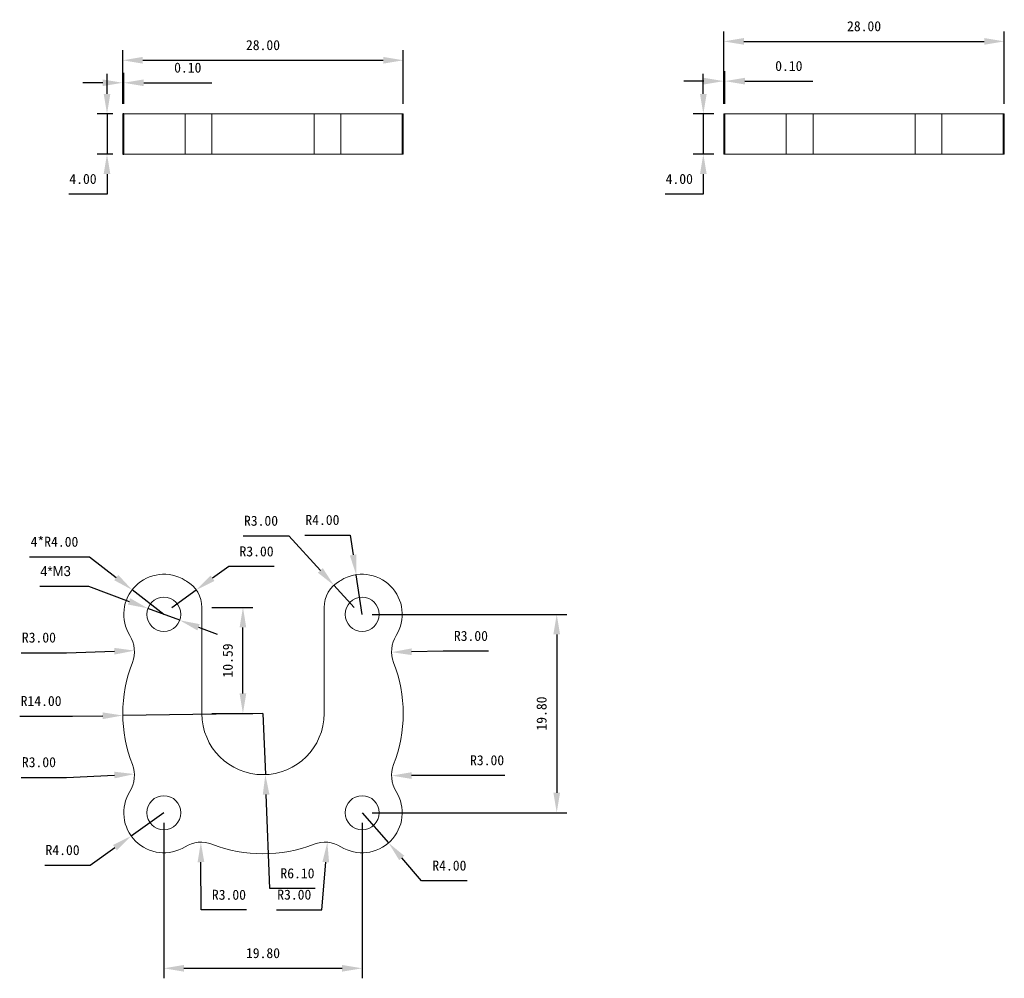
# Model space of a CAD drawing. Header units: millimetres. Extents: x -2.43 to 7.4, y -2.64 to 6.92.
import ezdxf

# ---------------------------------------------------------------- set-up
doc = ezdxf.new("R2010")
doc.units = ezdxf.units.MM
doc.header["$PDSIZE"] = -1
doc.styles.get("Standard").update_dxf_attribs({"font": 'simfang.ttf'})
doc.dimstyles.new('机械', dxfattribs={"dimtxt": 0.1, "dimasz": 0.2, "dimexe": 0.1, "dimexo": 0.1, "dimgap": 0.1, "dimtad": 1, "dimtoh": 1, "dimlfac": 10, "dimzin": 0, "dimdsep": 46, "dimtxsty": 'Standard', "dimcen": 2.5, "dimclrd": 4, "dimclre": 4, "dimclrt": 4, "dimazin": 0, "dimtfac": 1, "dimtmove": 0, "dimatfit": 3, "dimfxl": 0, "dimtzin": 0, "dimarcsym": 0})

# ---------------------------------------------------------------- blocks, each defined once
blk = doc.blocks.new('*D1')
at = {"color": 4, "lineweight": -2, "transparency": 16777216}
for p, q in [((-2.2279, 1.2707), (-1.743, 1.2707)), ((-1.743, 1.2707), (-1.3366, 1.1192)), ((-0.8307, 0.9306), (-1.1492, 1.0493)), ((-0.6433, 0.8607), (-0.4559, 0.7908))]:
    blk.add_line(p, q, dxfattribs=at)
at = {"color": 4, "transparency": 16777216}
for points in [[(-1.325, 1.1504), (-1.3483, 1.088), (-1.1492, 1.0493)], [(-0.6316, 0.8919), (-0.6549, 0.8295), (-0.8307, 0.9306)]]:
    blk.add_solid(points, dxfattribs=at)
at = {"layer": 'Defpoints', "color": 0, "transparency": 16777216}
for p in [(-1.1492, 1.0493), (-0.8307, 0.9306)]:
    blk.add_point(p, dxfattribs=at)
at = {"color": 4, "transparency": 16777216, "insert": (-2.0711, 1.4207), "char_height": 0.1, "attachment_point": 5}
blk.add_mtext('{\\fMS PGothic|b0|i0|c134|p34;4*M3}', dxfattribs=at)
blk = doc.blocks.new('*D2')
at = {"color": 4, "lineweight": -2, "transparency": 16777216}
for p, q in [((-2.3312, 1.5628), (-1.7318, 1.5628)), ((-1.7318, 1.5628), (-1.4648, 1.3567)), ((-0.9899, 0.9899), (-1.3065, 1.2344))]:
    blk.add_line(p, q, dxfattribs=at)
at = {"color": 4, "transparency": 16777216}
blk.add_solid([(-1.4445, 1.3831), (-1.4852, 1.3303), (-1.3065, 1.2344)], dxfattribs=at)
at = {"layer": 'Defpoints', "color": 0, "transparency": 16777216}
for p in [(-1.3065, 1.2344), (-0.9899, 0.9899)]:
    blk.add_point(p, dxfattribs=at)
at = {"color": 4, "transparency": 16777216, "insert": (-2.0815, 1.7137), "char_height": 0.1, "attachment_point": 5}
blk.add_mtext('4*R4.00', dxfattribs=at)
blk = doc.blocks.new('*D3')
at = {"color": 4, "lineweight": -2, "transparency": 16777216}
for p, q in [((-2.4138, 0.607), (-1.9601, 0.607)), ((-1.9601, 0.607), (-1.4835, 0.6218))]:
    blk.add_line(p, q, dxfattribs=at)
at = {"color": 4, "transparency": 16777216}
blk.add_solid([(-1.4845, 0.6552), (-1.4824, 0.5885), (-1.2836, 0.6281)], dxfattribs=at)
at = {"layer": 'Defpoints', "color": 0, "transparency": 16777216}
for p in [(-1.5834, 0.6187), (-1.2836, 0.6281)]:
    blk.add_point(p, dxfattribs=at)
at = {"color": 4, "transparency": 16777216, "insert": (-2.2369, 0.7578), "char_height": 0.1, "attachment_point": 5}
blk.add_mtext('R3.00', dxfattribs=at)
blk = doc.blocks.new('*D4')
at = {"color": 4, "lineweight": -2, "transparency": 16777216}
for p, q in [((0, 0), (0.0235, -0.6095)), ((0.0672, -1.7461), (0.0312, -0.8094)), ((0.5209, -1.7461), (0.0672, -1.7461))]:
    blk.add_line(p, q, dxfattribs=at)
at = {"color": 4, "transparency": 16777216}
blk.add_solid([(0.0645, -0.8081), (-0.0021, -0.8107), (0.0235, -0.6095)], dxfattribs=at)
at = {"layer": 'Defpoints', "color": 0, "transparency": 16777216}
for p in [(0, 0), (0.0235, -0.6095)]:
    blk.add_point(p, dxfattribs=at)
at = {"color": 4, "transparency": 16777216, "insert": (0.3441, -1.5953), "char_height": 0.1, "attachment_point": 5}
blk.add_mtext('R6.10', dxfattribs=at)
blk = doc.blocks.new('*D5')
at = {"color": 4, "lineweight": -2, "transparency": 16777216}
for p, q in [((0, 0), (-1.3999, -0.0195)), ((-2.4284, -0.0265), (-1.9015, -0.0265)), ((-1.9015, -0.0265), (-1.5998, -0.0223))]:
    blk.add_line(p, q, dxfattribs=at)
at = {"color": 4, "transparency": 16777216}
blk.add_solid([(-1.6003, 0.0111), (-1.5994, -0.0556), (-1.3999, -0.0195)], dxfattribs=at)
at = {"layer": 'Defpoints', "color": 0, "transparency": 16777216}
for p in [(0, 0), (-1.3999, -0.0195)]:
    blk.add_point(p, dxfattribs=at)
at = {"color": 4, "transparency": 16777216, "insert": (-2.215, 0.1244), "char_height": 0.1, "attachment_point": 5}
blk.add_mtext('R14.00', dxfattribs=at)
blk = doc.blocks.new('*D6')
at = {"color": 4, "lineweight": -2, "transparency": 16777216}
for p, q in [((-0.341, 1.4666), (-0.5036, 1.3501)), ((0.1127, 1.4666), (-0.341, 1.4666)), ((-0.91, 1.0589), (-0.6662, 1.2336))]:
    blk.add_line(p, q, dxfattribs=at)
at = {"color": 4, "transparency": 16777216}
blk.add_solid([(-0.523, 1.3772), (-0.4842, 1.323), (-0.6662, 1.2336)], dxfattribs=at)
at = {"layer": 'Defpoints', "color": 0, "transparency": 16777216}
for p in [(-0.6662, 1.2336), (-0.91, 1.0589)]:
    blk.add_point(p, dxfattribs=at)
at = {"color": 4, "transparency": 16777216, "insert": (-0.0642, 1.6175), "char_height": 0.1, "attachment_point": 5}
blk.add_mtext('R3.00', dxfattribs=at)
blk = doc.blocks.new('*D7')
at = {"color": 4, "lineweight": -2, "transparency": 16777216}
for p, q in [((-0.51, 1.0589), (-0.1002, 1.0589)), ((-0.2002, 0.2), (-0.2002, 0.8589)), ((-0.51, 0), (-0.1002, 0))]:
    blk.add_line(p, q, dxfattribs=at)
at = {"color": 4, "transparency": 16777216}
for points in [[(-0.2336, 0.8589), (-0.1669, 0.8589), (-0.2002, 1.0589)], [(-0.2336, 0.2), (-0.1669, 0.2), (-0.2002, 0)]]:
    blk.add_solid(points, dxfattribs=at)
at = {"layer": 'Defpoints', "color": 0, "transparency": 16777216}
for p in [(-0.61, 1.0589), (-0.2002, 1.0589), (-0.61, 0)]:
    blk.add_point(p, dxfattribs=at)
at = {"color": 4, "transparency": 16777216, "insert": (-0.3511, 0.5294), "char_height": 0.1, "attachment_point": 5, "rotation": 90}
blk.add_mtext('10.59', dxfattribs=at)
blk = doc.blocks.new('BW_E3D_Adapter_Lower右')
at = {"color": 7, "linetype": 'Continuous', "lineweight": 15}
for p, q in [((-1.4, -0.016), (-1.4, -0.416)), ((1.4, -0.016), (-1.4, -0.016)), ((-1.3899, -0.016), (-1.3899, -0.416)), ((-0.7778, -0.416), (-0.7778, -0.016)), ((-0.5095, -0.016), (-0.5095, -0.416)), ((0.5095, -0.416), (0.5095, -0.016)), ((0.7778, -0.016), (0.7778, -0.416)), ((1.3899, -0.416), (1.3899, -0.016)), ((1.4, -0.416), (1.4, -0.016)), ((-1.4, -0.416), (1.4, -0.416))]:
    blk.add_line(p, q, dxfattribs=at)
blk = doc.blocks.new('*D9')
at = {"color": 4, "lineweight": -2, "transparency": 16777216}
for p, q in [((-2.4135, -0.6371), (-1.9598, -0.6371)), ((-1.9598, -0.6371), (-1.4835, -0.6139))]:
    blk.add_line(p, q, dxfattribs=at)
at = {"color": 4, "transparency": 16777216}
blk.add_solid([(-1.4851, -0.5806), (-1.4819, -0.6471), (-1.2838, -0.6041)], dxfattribs=at)
at = {"layer": 'Defpoints', "color": 0, "transparency": 16777216}
for p in [(-1.5834, -0.6187), (-1.2838, -0.6041)]:
    blk.add_point(p, dxfattribs=at)
at = {"color": 4, "transparency": 16777216, "insert": (-2.2367, -0.4862), "char_height": 0.1, "attachment_point": 5}
blk.add_mtext('R3.00', dxfattribs=at)
blk = doc.blocks.new('*D10')
at = {"color": 4, "lineweight": -2, "transparency": 16777216}
for p, q in [((-0.6167, -1.9603), (-0.6193, -1.4834)), ((-0.163, -1.9603), (-0.6167, -1.9603))]:
    blk.add_line(p, q, dxfattribs=at)
at = {"color": 4, "transparency": 16777216}
blk.add_solid([(-0.5859, -1.4832), (-0.6526, -1.4836), (-0.6204, -1.2834)], dxfattribs=at)
at = {"layer": 'Defpoints', "color": 0, "transparency": 16777216}
for p in [(-0.6204, -1.2834), (-0.6187, -1.5834)]:
    blk.add_point(p, dxfattribs=at)
at = {"color": 4, "transparency": 16777216, "insert": (-0.3398, -1.8094), "char_height": 0.1, "attachment_point": 5}
blk.add_mtext('R3.00', dxfattribs=at)
blk = doc.blocks.new('*D11')
at = {"color": 4, "lineweight": -2, "transparency": 16777216}
for p, q in [((0.589, -1.9591), (0.6266, -1.4837)), ((0.1353, -1.9591), (0.589, -1.9591))]:
    blk.add_line(p, q, dxfattribs=at)
at = {"color": 4, "transparency": 16777216}
blk.add_solid([(0.5934, -1.4811), (0.6598, -1.4863), (0.6424, -1.2843)], dxfattribs=at)
at = {"layer": 'Defpoints', "color": 0, "transparency": 16777216}
for p in [(0.6424, -1.2843), (0.6187, -1.5834)]:
    blk.add_point(p, dxfattribs=at)
at = {"color": 4, "transparency": 16777216, "insert": (0.3122, -1.8082), "char_height": 0.1, "attachment_point": 5}
blk.add_mtext('R3.00', dxfattribs=at)
blk = doc.blocks.new('*D12')
at = {"color": 4, "lineweight": -2, "transparency": 16777216}
for p, q in [((1.9603, -0.6175), (1.4834, -0.619)), ((2.414, -0.6175), (1.9603, -0.6175))]:
    blk.add_line(p, q, dxfattribs=at)
at = {"color": 4, "transparency": 16777216}
blk.add_solid([(1.4833, -0.5857), (1.4835, -0.6524), (1.2834, -0.6197)], dxfattribs=at)
at = {"layer": 'Defpoints', "color": 0, "transparency": 16777216}
for p in [(1.2834, -0.6197), (1.5834, -0.6187)]:
    blk.add_point(p, dxfattribs=at)
at = {"color": 4, "transparency": 16777216, "insert": (2.2371, -0.4666), "char_height": 0.1, "attachment_point": 5}
blk.add_mtext('R3.00', dxfattribs=at)
blk = doc.blocks.new('*D13')
at = {"color": 4, "lineweight": -2, "transparency": 16777216}
for p, q in [((1.7988, 0.6233), (1.4834, 0.6166)), ((2.2525, 0.6233), (1.7988, 0.6233))]:
    blk.add_line(p, q, dxfattribs=at)
at = {"color": 4, "transparency": 16777216}
blk.add_solid([(1.4827, 0.6499), (1.4841, 0.5833), (1.2835, 0.6123)], dxfattribs=at)
at = {"layer": 'Defpoints', "color": 0, "transparency": 16777216}
for p in [(1.2835, 0.6123), (1.5834, 0.6187)]:
    blk.add_point(p, dxfattribs=at)
at = {"color": 4, "transparency": 16777216, "insert": (2.0756, 0.7742), "char_height": 0.1, "attachment_point": 5}
blk.add_mtext('R3.00', dxfattribs=at)
blk = doc.blocks.new('BW_E3D_Adapter_Lower前')
at = {"color": 7, "linetype": 'Continuous', "lineweight": 15}
for p, q in [((-1.3899, -0.016), (-1.3899, -0.416)), ((1.4, -0.016), (-1.3899, -0.016)), ((-0.7778, -0.416), (-0.7778, -0.016)), ((-0.5095, -0.016), (-0.5095, -0.416)), ((0.5095, -0.416), (0.5095, -0.016)), ((0.7778, -0.016), (0.7778, -0.416)), ((1.3899, -0.416), (1.3899, -0.016)), ((1.4, -0.416), (1.4, -0.016)), ((-1.3899, -0.416), (1.4, -0.416))]:
    blk.add_line(p, q, dxfattribs=at)
blk = doc.blocks.new('*D15')
at = {"color": 4, "lineweight": -2, "transparency": 16777216}
for p, q in [((1.0899, 0.9899), (3.0322, 0.9899)), ((2.9322, 0.7899), (2.9322, -0.7899)), ((1.0899, -0.9899), (3.0322, -0.9899))]:
    blk.add_line(p, q, dxfattribs=at)
at = {"color": 4, "transparency": 16777216}
for points in [[(2.8988, 0.7899), (2.9655, 0.7899), (2.9322, 0.9899)], [(2.8988, -0.7899), (2.9655, -0.7899), (2.9322, -0.9899)]]:
    blk.add_solid(points, dxfattribs=at)
at = {"layer": 'Defpoints', "color": 0, "transparency": 16777216}
for p in [(0.9899, 0.9899), (0.9899, -0.9899), (2.9322, -0.9899)]:
    blk.add_point(p, dxfattribs=at)
at = {"color": 4, "transparency": 16777216, "insert": (2.7813, 0), "char_height": 0.1, "attachment_point": 5, "rotation": 90}
blk.add_mtext('19.80', dxfattribs=at)
blk = doc.blocks.new('*D16')
at = {"color": 4, "lineweight": -2, "transparency": 16777216}
for p, q in [((-0.9899, -1.0899), (-0.9899, -2.6424)), ((0.9899, -1.0899), (0.9899, -2.6424)), ((-0.7899, -2.5424), (0.7899, -2.5424))]:
    blk.add_line(p, q, dxfattribs=at)
at = {"color": 4, "transparency": 16777216}
for points in [[(-0.7899, -2.5091), (-0.7899, -2.5758), (-0.9899, -2.5424)], [(0.7899, -2.5091), (0.7899, -2.5758), (0.9899, -2.5424)]]:
    blk.add_solid(points, dxfattribs=at)
at = {"layer": 'Defpoints', "color": 0, "transparency": 16777216}
for p in [(-0.9899, -0.9899), (0.9899, -0.9899), (0.9899, -2.5424)]:
    blk.add_point(p, dxfattribs=at)
at = {"color": 4, "transparency": 16777216, "insert": (0, -2.3916), "char_height": 0.1, "attachment_point": 5}
blk.add_mtext('19.80', dxfattribs=at)
blk = doc.blocks.new('*D17')
at = {"color": 4, "lineweight": -2, "transparency": 16777216}
for p, q in [((4.6, 6.084), (4.6, 6.8081)), ((7.4, 6.084), (7.4, 6.8081)), ((4.8, 6.7081), (7.2, 6.7081))]:
    blk.add_line(p, q, dxfattribs=at)
at = {"color": 4, "transparency": 16777216}
for points in [[(4.8, 6.7414), (4.8, 6.6748), (4.6, 6.7081)], [(7.2, 6.7414), (7.2, 6.6748), (7.4, 6.7081)]]:
    blk.add_solid(points, dxfattribs=at)
at = {"layer": 'Defpoints', "color": 0, "transparency": 16777216}
for p in [(7.4, 6.7081), (4.6, 5.984), (7.4, 5.984)]:
    blk.add_point(p, dxfattribs=at)
at = {"color": 4, "transparency": 16777216, "insert": (6, 6.8589), "char_height": 0.1, "attachment_point": 5}
blk.add_mtext('28.00', dxfattribs=at)
blk = doc.blocks.new('*D18')
at = {"color": 4, "lineweight": -2, "transparency": 16777216}
for p, q in [((4.6, 6.084), (4.6, 6.4112)), ((4.6101, 6.084), (4.6101, 6.4112)), ((4.4, 6.3112), (4.2, 6.3112)), ((4.6, 6.3112), (4.6101, 6.3112)), ((4.8101, 6.3112), (5.4883, 6.3112))]:
    blk.add_line(p, q, dxfattribs=at)
at = {"color": 4, "transparency": 16777216}
for points in [[(4.4, 6.3446), (4.4, 6.2779), (4.6, 6.3112)], [(4.8101, 6.3446), (4.8101, 6.2779), (4.6101, 6.3112)]]:
    blk.add_solid(points, dxfattribs=at)
at = {"layer": 'Defpoints', "color": 0, "transparency": 16777216}
for p in [(4.6101, 6.3112), (4.6, 5.984), (4.6101, 5.984)]:
    blk.add_point(p, dxfattribs=at)
at = {"color": 4, "transparency": 16777216, "insert": (5.2492, 6.4621), "char_height": 0.1, "attachment_point": 5}
blk.add_mtext('0.10', dxfattribs=at)
blk = doc.blocks.new('*D19')
at = {"color": 4, "lineweight": -2, "transparency": 16777216}
for p, q in [((4.3955, 6.184), (4.3955, 6.384)), ((4.5, 5.984), (4.2955, 5.984)), ((4.3955, 5.984), (4.3955, 5.584)), ((4.5, 5.584), (4.2955, 5.584)), ((4.3955, 5.384), (4.3955, 5.184)), ((4.3955, 5.184), (4.0155, 5.184))]:
    blk.add_line(p, q, dxfattribs=at)
at = {"color": 4, "transparency": 16777216}
for points in [[(4.3621, 6.184), (4.4288, 6.184), (4.3955, 5.984)], [(4.3621, 5.384), (4.4288, 5.384), (4.3955, 5.584)]]:
    blk.add_solid(points, dxfattribs=at)
at = {"layer": 'Defpoints', "color": 0, "transparency": 16777216}
for p in [(4.6, 5.984), (4.3955, 5.584), (4.6, 5.584)]:
    blk.add_point(p, dxfattribs=at)
at = {"color": 4, "transparency": 16777216, "insert": (4.1555, 5.3349), "char_height": 0.1, "attachment_point": 5}
blk.add_mtext('4.00', dxfattribs=at)
blk = doc.blocks.new('*D20')
at = {"color": 4, "lineweight": -2, "transparency": 16777216}
for p, q in [((-1.3999, 6.084), (-1.3999, 6.6196)), ((1.4, 6.084), (1.4, 6.6196)), ((-1.1999, 6.5196), (1.2, 6.5196))]:
    blk.add_line(p, q, dxfattribs=at)
at = {"color": 4, "transparency": 16777216}
for points in [[(-1.1999, 6.553), (-1.1999, 6.4863), (-1.3999, 6.5196)], [(1.2, 6.553), (1.2, 6.4863), (1.4, 6.5196)]]:
    blk.add_solid(points, dxfattribs=at)
at = {"layer": 'Defpoints', "color": 0, "transparency": 16777216}
for p in [(1.4, 6.5196), (-1.3999, 5.984), (1.4, 5.984)]:
    blk.add_point(p, dxfattribs=at)
at = {"color": 4, "transparency": 16777216, "insert": (0, 6.6705), "char_height": 0.1, "attachment_point": 5}
blk.add_mtext('28.00', dxfattribs=at)
blk = doc.blocks.new('*D21')
at = {"color": 4, "lineweight": -2, "transparency": 16777216}
for p, q in [((-1.3999, 6.084), (-1.3999, 6.3949)), ((-1.3899, 6.084), (-1.3899, 6.3949)), ((-1.5999, 6.2949), (-1.7999, 6.2949)), ((-1.3999, 6.2949), (-1.3899, 6.2949)), ((-1.1899, 6.2949), (-0.5117, 6.2949))]:
    blk.add_line(p, q, dxfattribs=at)
at = {"color": 4, "transparency": 16777216}
for points in [[(-1.5999, 6.3283), (-1.5999, 6.2616), (-1.3999, 6.2949)], [(-1.1899, 6.3283), (-1.1899, 6.2616), (-1.3899, 6.2949)]]:
    blk.add_solid(points, dxfattribs=at)
at = {"layer": 'Defpoints', "color": 0, "transparency": 16777216}
for p in [(-1.3899, 6.2949), (-1.3999, 5.984), (-1.3899, 5.984)]:
    blk.add_point(p, dxfattribs=at)
at = {"color": 4, "transparency": 16777216, "insert": (-0.7508, 6.4458), "char_height": 0.1, "attachment_point": 5}
blk.add_mtext('0.10', dxfattribs=at)
blk = doc.blocks.new('*D22')
at = {"color": 4, "lineweight": -2, "transparency": 16777216}
for p, q in [((-1.5569, 6.184), (-1.5569, 6.384)), ((-1.4999, 5.984), (-1.6569, 5.984)), ((-1.5569, 5.984), (-1.5569, 5.584)), ((-1.4999, 5.584), (-1.6569, 5.584)), ((-1.5569, 5.384), (-1.5569, 5.184)), ((-1.5569, 5.184), (-1.9369, 5.184))]:
    blk.add_line(p, q, dxfattribs=at)
at = {"color": 4, "transparency": 16777216}
for points in [[(-1.5903, 6.184), (-1.5236, 6.184), (-1.5569, 5.984)], [(-1.5903, 5.384), (-1.5236, 5.384), (-1.5569, 5.584)]]:
    blk.add_solid(points, dxfattribs=at)
at = {"layer": 'Defpoints', "color": 0, "transparency": 16777216}
for p in [(-1.3999, 5.984), (-1.5569, 5.584), (-1.3999, 5.584)]:
    blk.add_point(p, dxfattribs=at)
at = {"color": 4, "transparency": 16777216, "insert": (-1.7969, 5.3349), "char_height": 0.1, "attachment_point": 5}
blk.add_mtext('4.00', dxfattribs=at)
blk = doc.blocks.new('*D23')
at = {"color": 4, "lineweight": -2, "transparency": 16777216}
for p, q in [((0.4163, 1.7809), (0.87, 1.7809)), ((0.87, 1.7809), (0.9, 1.5832)), ((0.9899, 0.9899), (0.93, 1.3854))]:
    blk.add_line(p, q, dxfattribs=at)
at = {"color": 4, "transparency": 16777216}
blk.add_solid([(0.9329, 1.5882), (0.867, 1.5782), (0.93, 1.3854)], dxfattribs=at)
at = {"layer": 'Defpoints', "color": 0, "transparency": 16777216}
for p in [(0.93, 1.3854), (0.9899, 0.9899)]:
    blk.add_point(p, dxfattribs=at)
at = {"color": 4, "transparency": 16777216, "insert": (0.5931, 1.9318), "char_height": 0.1, "attachment_point": 5}
blk.add_mtext('R4.00', dxfattribs=at)
blk = doc.blocks.new('*D24')
at = {"color": 4, "lineweight": -2, "transparency": 16777216}
for p, q in [((-0.1966, 1.7724), (0.2571, 1.7724)), ((0.2571, 1.7724), (0.5725, 1.4278)), ((0.91, 1.0589), (0.7075, 1.2802))]:
    blk.add_line(p, q, dxfattribs=at)
at = {"color": 4, "transparency": 16777216}
blk.add_solid([(0.5971, 1.4503), (0.5479, 1.4053), (0.7075, 1.2802)], dxfattribs=at)
at = {"layer": 'Defpoints', "color": 0, "transparency": 16777216}
for p in [(0.7075, 1.2802), (0.91, 1.0589)]:
    blk.add_point(p, dxfattribs=at)
at = {"color": 4, "transparency": 16777216, "insert": (-0.0197, 1.9233), "char_height": 0.1, "attachment_point": 5}
blk.add_mtext('R3.00', dxfattribs=at)
blk = doc.blocks.new('*D25')
at = {"color": 4, "lineweight": -2, "transparency": 16777216}
for p, q in [((0.9899, -0.9899), (1.2533, -1.291)), ((1.5836, -1.6687), (1.385, -1.4416)), ((2.0373, -1.6687), (1.5836, -1.6687))]:
    blk.add_line(p, q, dxfattribs=at)
at = {"color": 4, "transparency": 16777216}
blk.add_solid([(1.4101, -1.4196), (1.3599, -1.4635), (1.2533, -1.291)], dxfattribs=at)
at = {"layer": 'Defpoints', "color": 0, "transparency": 16777216}
for p in [(0.9899, -0.9899), (1.2533, -1.291)]:
    blk.add_point(p, dxfattribs=at)
at = {"color": 4, "transparency": 16777216, "insert": (1.8605, -1.5178), "char_height": 0.1, "attachment_point": 5}
blk.add_mtext('R4.00', dxfattribs=at)
blk = doc.blocks.new('*D26')
at = {"color": 4, "lineweight": -2, "transparency": 16777216}
for p, q in [((-0.9899, -0.9899), (-1.3155, -1.2224)), ((-1.7238, -1.514), (-1.4782, -1.3386)), ((-2.1775, -1.514), (-1.7238, -1.514))]:
    blk.add_line(p, q, dxfattribs=at)
at = {"color": 4, "transparency": 16777216}
blk.add_solid([(-1.4976, -1.3115), (-1.4589, -1.3658), (-1.3155, -1.2224)], dxfattribs=at)
at = {"layer": 'Defpoints', "color": 0, "transparency": 16777216}
for p in [(-0.9899, -0.9899), (-1.3155, -1.2224)]:
    blk.add_point(p, dxfattribs=at)
at = {"color": 4, "transparency": 16777216, "insert": (-2.0006, -1.3631), "char_height": 0.1, "attachment_point": 5}
blk.add_mtext('R4.00', dxfattribs=at)

msp = doc.modelspace()

# ---------------------------------------------------------------- linework, layer by layer
for p, q in [((-1.3899, 5.984), (-1.3999, 5.984)), ((-1.3999, 5.984), (-1.3999, 5.584)), ((-1.3999, 5.584), (-1.3899, 5.584))]:
    msp.add_line(p, q)
at = {"color": 7, "linetype": 'Continuous', "lineweight": 15}
for p, q in [((-0.61, 1.0589), (-0.61, 0)), ((0.61, 0), (0.61, 1.0589))]:
    msp.add_line(p, q, dxfattribs=at)
for centre in [(-0.9899, 0.9899), (0.9899, 0.9899), (-0.9899, -0.9899), (0.9899, -0.9899)]:
    msp.add_circle(centre, 0.17, dxfattribs=at)
for centre, radius, start, end in [((-0.9899, 0.9899), 0.4, 57.97288, 212.02712), ((0.9899, 0.9899), 0.4, 327.97288, 122.02712), ((-0.6187, 1.5834), 0.3, 237.97288, 240.9575), ((-0.91, 1.0589), 0.3, 0, 60.9575), ((0.91, 1.0589), 0.3, 119.0425, 180), ((0.6187, 1.5834), 0.3, 299.0425, 302.02712), ((-1.5834, 0.6187), 0.3, 338.65666, 32.02712), ((1.5834, 0.6187), 0.3, 147.97288, 201.34334), ((0, 0), 1.4, 158.65666, 201.34334), ((0, 0), 1.4, 338.65666, 21.34334), ((0, 0), 0.61, 180, 0), ((-1.5834, -0.6187), 0.3, 327.97288, 21.34334), ((1.5834, -0.6187), 0.3, 158.65666, 212.02712), ((-0.9899, -0.9899), 0.4, 147.97288, 302.02712), ((0.9899, -0.9899), 0.4, 237.97288, 32.02712), ((-0.6187, -1.5834), 0.3, 68.65666, 122.02712), ((0, 0), 1.4, 248.65666, 291.34334), ((0.6187, -1.5834), 0.3, 57.97288, 111.34334)]:
    msp.add_arc(centre, radius, start, end, dxfattribs=at)

# ---------------------------------------------------------------- block references
for name, p in [('BW_E3D_Adapter_Lower前', (0, 6)), ('BW_E3D_Adapter_Lower右', (6, 6))]:
    msp.add_blockref(name, p)

# ---------------------------------------------------------------- dimensions: what is measured, and where the dimension line sits
for base, p1, p2, picture, middle in [((7.4, 6.7081), (4.6, 5.984), (7.4, 5.984), '*D17', (6, 6.8589)), ((1.4, 6.5196), (-1.3999, 5.984), (1.4, 5.984), '*D20', (0, 6.6705)), ((-1.3899, 6.2949), (-1.3999, 5.984), (-1.3899, 5.984), '*D21', (-0.7508, 6.4458)), ((4.6101, 6.3112), (4.6, 5.984), (4.6101, 5.984), '*D18', (5.2492, 6.4621)), ((0.9899, -2.5424), (-0.9899, -0.9899), (0.9899, -0.9899), '*D16', (0, -2.3916))]:
    dim = msp.add_linear_dim(base=base, p1=p1, p2=p2, dimstyle='机械')
    dim.commit()
    dim.dimension.update_dxf_attribs({"geometry": picture, "text_midpoint": middle})
for base, p1, p2, picture, middle in [((-1.5569, 5.584), (-1.3999, 5.984), (-1.3999, 5.584), '*D22', (-1.7969, 5.3349)), ((4.3955, 5.584), (4.6, 5.984), (4.6, 5.584), '*D19', (4.1555, 5.3349)), ((-0.2002, 1.0589), (-0.61, 0), (-0.61, 1.0589), '*D7', (-0.3511, 0.5294))]:
    dim = msp.add_linear_dim(base=base, p1=p1, p2=p2, angle=90, dimstyle='机械')
    dim.commit()
    dim.dimension.update_dxf_attribs({"geometry": picture, "text_midpoint": middle})
for center, mpoint, picture, middle in [((0.91, 1.0589), (0.7075, 1.2802), '*D24', (-0.0197, 1.7724)), ((-1.5834, 0.6187), (-1.2836, 0.6281), '*D3', (-1.9601, 0.607)), ((1.5834, 0.6187), (1.2835, 0.6123), '*D13', (1.7988, 0.6233)), ((0, 0), (0.0235, -0.6095), '*D4', (0.3441, -1.7461)), ((-1.5834, -0.6187), (-1.2838, -0.6041), '*D9', (-1.9598, -0.6371)), ((1.5834, -0.6187), (1.2834, -0.6197), '*D12', (1.9603, -0.6175)), ((-0.6187, -1.5834), (-0.6204, -1.2834), '*D10', (-0.3398, -1.9603)), ((0.6187, -1.5834), (0.6424, -1.2843), '*D11', (0.3122, -1.9591))]:
    dim = msp.add_radius_dim(center=center, mpoint=mpoint, dimstyle='机械')
    dim.commit()
    dim.dimension.update_dxf_attribs({"geometry": picture, "text_midpoint": middle, "dimtype": 164})
for center, mpoint, picture, middle in [((0.9899, 0.9899), (0.93, 1.3854), '*D23', (0.5931, 1.7809)), ((-0.91, 1.0589), (-0.6662, 1.2336), '*D6', (-0.0642, 1.6175)), ((0, 0), (-1.3999, -0.0195), '*D5', (-2.215, 0.1244)), ((-0.9899, -0.9899), (-1.3155, -1.2224), '*D26', (-2.0006, -1.514)), ((0.9899, -0.9899), (1.2533, -1.291), '*D25', (1.8605, -1.6687))]:
    dim = msp.add_radius_dim(center=center, mpoint=mpoint, dimstyle='机械')
    dim.commit()
    dim.dimension.update_dxf_attribs({"geometry": picture, "text_midpoint": middle})
dim = msp.add_radius_dim(center=(-0.9899, 0.9899), mpoint=(-1.3065, 1.2344), text='4*<>', dimstyle='机械')
dim.commit()
dim.dimension.update_dxf_attribs({"geometry": '*D2', "text_midpoint": (-2.0815, 1.5628), "dimtype": 164})
dim = msp.add_diameter_dim_2p(p1=(-0.8307, 0.9306), p2=(-1.1492, 1.0493), text='{\\fMS PGothic|b0|i0|c134|p34;4*M3}', dimstyle='机械')
dim.commit()
dim.dimension.update_dxf_attribs({"geometry": '*D1', "text_midpoint": (-2.0711, 1.2707), "dimtype": 163})
dim = msp.add_aligned_dim(p1=(0.9899, 0.9899), p2=(0.9899, -0.9899), distance=1.9422, dimstyle='机械')
dim.commit()
dim.dimension.update_dxf_attribs({"geometry": '*D15', "text_midpoint": (2.7813, 0)})

doc.saveas('drawing.dxf')
